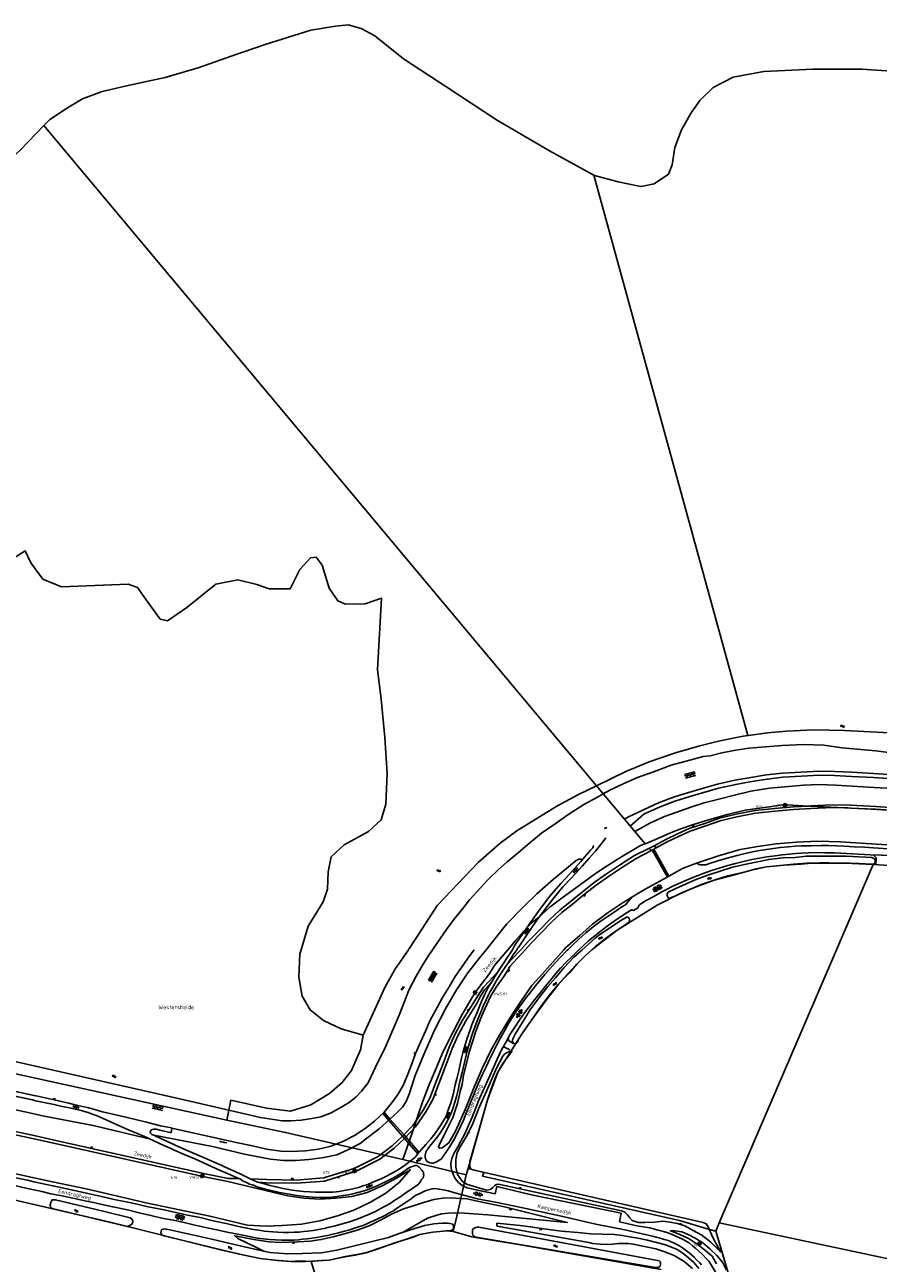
# Model space of a CAD drawing. Header units: metres. Extents: x 51973 to 58000, y 375000 to 380663.
# Tile 7 of 56: x 53993 to 54547, y 375796 to 376601. Entities that reach past the tile are written whole.
import ezdxf
from ezdxf.enums import TextEntityAlignment as Align

# ---------------------------------------------------------------- set-up
doc = ezdxf.new("R2010")
doc.units = ezdxf.units.M
doc.header["$LTSCALE"] = 0.1
doc.layers.get('0').update_dxf_attribs({"linetype": 'CONTINUOUS'})
doc.layers.add('B-WA-OG-TOPOGRAFIE-G', color=253, linetype='CONTINUOUS')
doc.styles.add('ISOCP', font='ISOCP.shx', dxfattribs={"height": 1.8})

# ---------------------------------------------------------------- blocks, each defined once
blk = doc.blocks.new('M01')
at = {"color": 0}
for radius in [1.05, 0.625]:
    blk.add_circle((0, 0), radius, dxfattribs=at)
blk = doc.blocks.new('S05')
at = {"color": 0}
for p, q in [((0.08, 0.3), (0.38, 0.59)), ((0.11, -0.19), (0.41, 0.09)), ((0.38, 0.59), (0.68, 0.71)), ((0.41, 0.09), (0.71, 0.21)), ((0.68, 0.71), (1.01, 0.62)), ((0.71, 0.21), (1.02, 0.12)), ((1.01, 0.62), (1.33, 0.37)), ((1.02, 0.12), (1.36, -0.12)), ((1.33, 0.37), (1.66, 0.13)), ((1.66, 0.13), (1.97, 0.04)), ((1.97, 0.04), (2.28, 0.16)), ((2.28, 0.16), (2.58, 0.44)), ((1.36, -0.12), (1.68, -0.37)), ((1.68, -0.37), (2, -0.46)), ((2, -0.46), (2.31, -0.33)), ((2.31, -0.33), (2.61, -0.05))]:
    blk.add_line(p, q, dxfattribs=at)
blk = doc.blocks.new('S014')
at = {"color": 0}
for p, q in [((0, -0.75), (4.2, 1.67)), ((0, 0.65), (1.78, 1.67)), ((5.07, -1.52), (0, 1.4)), ((2.64, -1.52), (0, 0)), ((1.08, -1.52), (6.15, 1.4)), ((6.15, -0.75), (1.95, 1.67)), ((3.51, -1.52), (6.15, 0)), ((6.15, 0.65), (4.37, 1.67))]:
    blk.add_line(p, q, dxfattribs=at)
blk = doc.blocks.new('S04')
at = {"color": 0}
for p, q in [((0, 0.5), (0.5, 0.5)), ((0, 0.25), (1, 0.25)), ((0, 0), (0.5, 0)), ((0, -0.25), (1, -0.25)), ((0, -0.5), (0.5, -0.5))]:
    blk.add_line(p, q, dxfattribs=at)
blk = doc.blocks.new('S012')
at = {"color": 0}
for p, q in [((1.18, 2.05), (0, 0)), ((1.18, -2.05), (0, 0)), ((1.4, 0), (0.21, -2.05)), ((1.4, 0), (0.22, 2.05))]:
    blk.add_line(p, q, dxfattribs=at)
blk = doc.blocks.new('S016')
at = {"color": 0, "linetype": 'Continuous'}
for points in [[(0.01, -0.38), (2.65, 1.15)], [(2.65, -1.15), (0.01, 0.38)], [(5.07, -1.15), (1.09, 1.15)], [(1.09, -1.15), (5.07, 1.15)], [(6.16, -0.38), (3.51, 1.15)], [(3.51, -1.15), (6.16, 0.37)]]:
    blk.add_lwpolyline(points, dxfattribs=at)
blk = doc.blocks.new('S024')
at = {"color": 0}
for p, q in [((0, 1.2), (6.7, 1.2)), ((0, 0), (6.7, 0)), ((0.2, 1.2), (0.2, 0)), ((1.25, 1.5), (1.25, 1.2)), ((1.25, 0), (1.25, -1.2)), ((2.3, 1.2), (2.3, 0)), ((3.35, 1.5), (3.35, 1.2)), ((3.35, 0), (3.35, -1.2)), ((4.4, 1.2), (4.4, 0)), ((5.45, 1.5), (5.45, 1.2)), ((5.45, 0), (5.45, -1.2)), ((6.5, 1.2), (6.5, 0)), ((0, -1.2), (6.7, -1.2)), ((0.2, -1.2), (0.2, -1.5)), ((2.3, -1.2), (2.3, -1.5)), ((4.4, -1.2), (4.4, -1.5)), ((6.5, -1.2), (6.5, -1.5))]:
    blk.add_line(p, q, dxfattribs=at)
blk = doc.blocks.new('S026')
at = {"color": 0}
for p, q in [((0, 0), (4.4, 0)), ((0.2, 0.5), (0.2, 0)), ((1.2, 0), (1.2, -0.5)), ((2.2, 0.5), (2.2, 0)), ((3.2, 0), (3.2, -0.5)), ((4.2, 0.5), (4.2, 0))]:
    blk.add_line(p, q, dxfattribs=at)

msp = doc.modelspace()

# ---------------------------------------------------------------- linework, layer by layer
at = {"layer": 'B-WA-OG-TOPOGRAFIE-G'}
for points in [[(54194.688, 376599.68), (54178.692, 376597.212), (54149.192, 376587.773), (54126.941, 376580.32), (54106.19, 376572.864), (54084.191, 376566.409), (54060.945, 376561.456), (54043.197, 376557.242), (54030.446, 376552.519), (54020.691, 376546.791), (54009.217, 376539.171), (54005.388, 376535.185)], [(54362.419, 376502.917), (54333.714, 376518.712), (54299.27, 376539.016), (54266.327, 376560.566), (54238.875, 376578.608), (54220.412, 376593.385), (54211.426, 376598.149), (54202.935, 376600.664), (54194.688, 376599.68)], [(54568.423, 376569.738), (54536.445, 376571.797), (54504.713, 376571.858), (54472.978, 376570.419), (54452.983, 376566.709), (54439.978, 376559.987), (54431.218, 376551.509), (54425.706, 376543.524), (54419.44, 376532.542), (54415.172, 376521.056), (54413.403, 376509.816), (54410.893, 376503.574), (54401.637, 376497.345), (54393.139, 376495.613), (54390.932, 376496.066)], [(53807.688, 376330.845), (53821.32, 376349.931), (53834.699, 376369.514), (53846.852, 376385.34), (53866.482, 376405.214), (53888.85, 376426.854), (53906.482, 376446.214), (53923.133, 376462.569), (53945.531, 376479.46), (53963.547, 376494.717), (53990.409, 376519.59), (54005.388, 376535.185)], [(54005.388, 376535.185), (54364.204, 376106.485)], [(54362.911, 376502.785), (54362.419, 376502.917)], [(54362.419, 376502.917), (54462.565, 376139.078)], [(54390.932, 376496.066), (54378.403, 376498.639), (54362.911, 376502.785)], [(54098.195, 376222.198), (54085.746, 376213.62), (54080.989, 376214.589), (54071.907, 376227.281), (54066.105, 376235.244), (54060.089, 376237.455), (54016.84, 376235.681), (54004.806, 376240.604), (53996.987, 376251.303), (53993.187, 376259.029), (53979.986, 376250.695), (53973.751, 376248.156), (53967.249, 376248.115), (53963.475, 376251.84), (53962.438, 376257.584), (53969.404, 376263.377)], [(54172.413, 376000), (54177.023, 376015.214), (54186.676, 376031.024), (54189.624, 376039.292), (54190.052, 376050.544), (54191.991, 376060.306), (54200.444, 376068.109), (54216.144, 376076.708), (54224.348, 376084.259), (54227.533, 376094.529), (54228.407, 376114.533), (54226.76, 376137.771), (54224.351, 376162.754), (54221.979, 376181.987), (54224.687, 376228.251), (54213.957, 376224.683), (54201.206, 376224.352), (54196.191, 376226.57), (54190.638, 376234.784), (54186.042, 376249.754), (54182.258, 376254.98), (54178.511, 376254.456), (54171.556, 376246.912), (54165.385, 376234.374), (54151.632, 376234.287), (54143.611, 376237.235), (54131.34, 376240.157), (54117.104, 376237.317), (54098.195, 376222.198)], [(54462.941, 376139.131), (54475.354, 376140.883), (54487.591, 376141.968), (54505.438, 376142.794), (54525.28, 376142.46), (54567.26, 376140.125)], [(54364.204, 376106.485), (54383.286, 376115.765), (54398.376, 376122.015), (54415.555, 376127.962), (54431.251, 376132.507), (54443.443, 376135.537), (54459.429, 376138.636), (54462.565, 376139.078)], [(54368.609, 376101.222), (54372.967, 376103.602), (54381.607, 376107.659), (54390.779, 376111.836), (54401.961, 376115.859), (54412.768, 376119.842), (54424.818, 376123.197), (54433.383, 376125.422), (54438.071, 376126.003), (54445.652, 376127.832), (54454.711, 376129.546), (54463.159, 376130.864), (54473.973, 376131.774), (54484.511, 376132.742), (54498.714, 376133.363), (54511.935, 376132.84), (54523.709, 376131.1), (54545.695, 376129.095), (54563.886, 376126.752)], [(54462.565, 376139.078), (54462.941, 376139.131)], [(54382.351, 376084.804), (54385.062, 376086.212), (54394.646, 376090.862), (54404.566, 376095.297), (54414.271, 376098.982), (54423.366, 376101.858), (54432.246, 376104.517), (54442.858, 376107.436), (54454.102, 376110.021), (54463.24, 376111.577), (54474.584, 376113.532), (54485.062, 376114.658), (54501.077, 376115.559), (54508.554, 376116.039), (54518.963, 376115.736), (54529.823, 376115.236), (54544.164, 376114.527), (54560.148, 376113.4), (54586.623, 376111.728), (54626.058, 376109.657), (54693.036, 376105.834), (54979.767, 376090.087), (55292.055, 376072.556), (55417.472, 376067.115)], [(54386.101, 376080.322), (54395.063, 376088.09), (54395.776, 376088.436), (54405.588, 376092.823), (54415.15, 376096.453), (54424.153, 376099.3), (54432.985, 376101.945), (54443.513, 376104.841), (54454.627, 376107.396), (54463.692, 376108.939), (54474.955, 376110.88), (54485.28, 376111.99), (54501.227, 376112.887), (54508.601, 376113.36), (54518.863, 376113.062), (54529.695, 376112.563), (54544.004, 376111.856), (54559.97, 376110.73), (54586.468, 376109.056), (54625.912, 376106.985), (54692.886, 376103.162), (54979.62, 376087.415), (54979.47, 376081.726), (54980.882, 376081.694)], [(54242.121, 376000), (54242.383, 376000.38), (54251.548, 376014.187), (54260.708, 376028.744), (54274.37, 376043.08), (54287.482, 376056.745), (54301.676, 376069.119), (54312.594, 376077.125), (54327.152, 376086.406), (54338.435, 376093.139), (54352.447, 376100.782), (54364.204, 376106.485)], [(54257.831, 376000), (54261.041, 376004.778), (54266.874, 376013.223), (54271.647, 376019.656), (54277.385, 376026.721), (54281.766, 376032.385), (54286.621, 376037.537), (54293.5, 376045.235), (54300.617, 376052.146), (54306.182, 376057.122), (54313.655, 376063.108), (54321.049, 376069.526), (54328.503, 376075.709), (54337.375, 376081.815), (54345.657, 376087.566), (54355.906, 376094.385), (54364.781, 376099.132), (54368.609, 376101.222)], [(54364.204, 376106.485), (54395.783, 376068.755)], [(54368.608, 376101.222), (54368.609, 376101.222)], [(54389.07, 376076.776), (54389.455, 376076.982), (54398.762, 376082.262), (54408.426, 376086.577), (54418.781, 376090.284), (54425.396, 376092.603), (54434.058, 376095.438), (54444.592, 376098.042), (54454.634, 376100.684), (54464.401, 376102.911), (54476.454, 376104.868), (54486.48, 376105.776), (54498.555, 376106.826), (54508.68, 376107.32), (54519.339, 376106.811), (54544.599, 376105.289), (54596.101, 376102.509), (54704.3, 376096.848), (54800.568, 376091.049), (54936.652, 376083.544), (54979.47, 376081.726)], [(54402.08, 376067.709), (54409.758, 376071.863), (54416.725, 376075.228), (54424.493, 376078.694), (54434.559, 376082.063), (54444.019, 376085.344), (54454.977, 376088.095), (54467.23, 376090.342), (54479.969, 376091.734), (54492.103, 376092.805), (54502.196, 376093.309)], [(54402.641, 376071.499), (54411.782, 376075.689), (54418.397, 376078.241), (54425.96, 376080.957), (54434.721, 376083.791), (54449.318, 376087.813), (54460.831, 376090.639), (54478.053, 376093.051), (54482.644, 376093.821), (54488.243, 376094.105), (54498.157, 376093.505), (54538.565, 376091.545), (54615.395, 376087.137), (54694.915, 376083.1), (54726.997, 376081.462), (54851.845, 376075.107), (54942.359, 376070.523), (54967.538, 376069.157), (55167.215, 376058.858), (55404.393, 376044.989)], [(54402.908, 376066.178), (54410.551, 376070.313), (54417.458, 376073.649), (54425.125, 376077.07), (54435.12, 376080.415), (54444.517, 376083.674), (54455.346, 376086.393), (54467.482, 376088.618), (54480.14, 376090.002), (54492.223, 376091.068), (54503.297, 376091.621), (54517.871, 376092.303)], [(54502.187, 376093.309), (54502.196, 376093.309)], [(54502.196, 376093.309), (54503.213, 376093.36), (54517.79, 376094.042), (54529.119, 376093.782), (54545.556, 376093.028), (54575.662, 376090.839), (54618.509, 376088.722), (54716.877, 376083.722), (54817.309, 376078.546), (54917.074, 376073.634), (55016.701, 376068.229), (55076.193, 376064.502), (55116.763, 376062.19), (55216.271, 376056.81), (55303.787, 376051.234), (55312.348, 376050.699), (55332.778, 376049.687), (55367.376, 376047.934), (55383.082, 376047.141)], [(54517.75, 376092.306), (54527.498, 376092.082)], [(54527.451, 376092.083), (54527.498, 376092.082)], [(54527.498, 376092.082), (54529.059, 376092.046), (54545.453, 376091.294), (54554.846, 376090.611)], [(54306.627, 376000), (54307.85, 376001.429), (54311.931, 376006.143), (54316.746, 376011.919), (54322.757, 376018.013), (54326.367, 376020.819), (54334.216, 376027.791), (54340.988, 376033.146), (54356.231, 376044.083), (54363.554, 376049.446), (54370.487, 376054.104), (54377.623, 376058.564), (54382.678, 376061.742), (54388.381, 376065.03), (54392.895, 376067.599), (54395.783, 376068.755)], [(54370.37, 376072.71), (54369.16, 376071.19), (54366.92, 376068.08), (54363.66, 376064.12), (54359.51, 376059.4), (54354.86, 376054.17), (54347.96, 376046.69), (54342.42, 376040.76), (54335.83, 376032.93), (54330.66, 376026.2), (54325.13, 376018.57), (54319.05, 376009.78), (54313.42, 376001.27), (54312.79, 376000.56), (54312.404, 376000)], [(54395.783, 376068.755), (54402.641, 376071.499)], [(54429.222, 376056.139), (54443.529, 376061.002), (54457.41, 376065.011), (54468.95, 376067.065), (54480.787, 376068.824), (54494.142, 376069.877), (54507.971, 376070.419), (54522.373, 376070.154), (54576.578, 376066.645)], [(54309.636, 376000), (54311.3, 376002.96), (54314.76, 376008.06), (54320.45, 376016.42), (54326.66, 376025), (54333.92, 376034.84), (54341.02, 376043.03), (54346.93, 376049.37), (54354.11, 376057.21), (54360.32, 376064.61), (54361.81, 376066.25), (54362.11, 376066.79), (54362.24, 376067.14), (54362.15, 376067.72)], [(54315.08, 376000), (54320.024, 376005.496), (54326.57, 376012.169), (54333.608, 376019.375), (54340.41, 376025.772), (54347.157, 376031.067), (54355.161, 376037.703), (54362.733, 376043.571), (54370.778, 376049.36), (54379.867, 376055.369), (54388.996, 376061.102), (54398.6, 376066.067)], [(54317.948, 376000), (54321.578, 376004.036), (54328.094, 376010.678), (54335.102, 376017.853), (54341.801, 376024.153), (54348.496, 376029.407), (54356.495, 376036.039), (54364.009, 376041.862), (54371.989, 376047.605), (54381.022, 376053.577), (54390.054, 376059.249), (54399.579, 376064.173)], [(54411.178, 376047.706), (54401.517, 376065.384), (54402.757, 376066.096), (54402.083, 376067.71), (54398.6, 376066.067), (54399.589, 376064.178), (54400.454, 376064.889), (54410.254, 376047.188)], [(54428.393, 376045.425), (54436.542, 376048.457), (54445.087, 376051.214), (54452.575, 376053.535), (54461.41, 376055.583), (54468.794, 376057.056), (54476.08, 376058.609), (54485.003, 376059.672), (54493.158, 376060.005), (54500.446, 376060.69), (54508.681, 376060.786), (54516.029, 376060.782), (54526.235, 376060.706), (54542.943, 376059.796), (54543.948, 376059.562), (54544.678, 376059.012)], [(54554.09, 376061.195), (54549.26, 376061.44), (54542.06, 376061.71), (54534.26, 376062.11), (54526.61, 376062.47), (54518.66, 376062.85), (54512.4, 376063.04), (54507.39, 376063.09), (54501.92, 376062.91), (54497.33, 376062.72), (54493.75, 376062.57), (54489.29, 376062.12), (54484.83, 376061.67), (54480.31, 376061.09), (54474.76, 376060.24), (54470.14, 376059.52), (54465.13, 376058.56), (54459.59, 376057.2), (54454.57, 376055.99), (54449.52, 376054.69), (54443.81, 376053.04), (54438.17, 376051.23), (54434.03, 376049.76), (54430.143, 376048.247)], [(54435.164, 376055.083), (54436.95, 376055.73), (54443.55, 376057.93), (54449.11, 376059.49), (54455.49, 376061.17), (54460.85, 376062.5), (54465.53, 376063.53), (54469.96, 376064.38), (54474.56, 376065.16), (54479.07, 376065.75), (54483.67, 376066.33), (54488.66, 376066.89), (54493.12, 376067.27), (54497.2, 376067.44), (54503.57, 376067.58), (54510.41, 376067.66), (54514.75, 376067.59), (54520.07, 376067.46), (54525.11, 376067.17), (54531.44, 376066.84), (54538.412, 376066.52)], [(54538.412, 376066.52), (54541.04, 376066.4), (54550.27, 376065.83), (54557.98, 376065.47), (54566.05, 376064.96), (54576.71, 376064.44), (54588.68, 376063.75), (54593.54, 376063.47), (54617.2, 376062.2), (54647.13, 376060.57), (54680.95, 376058.66), (54701.715, 376057.539)], [(54545.73, 376059.639), (54543.863, 376061.642)], [(54292.552, 376000), (54296.718, 376005.15), (54306.012, 376016.932), (54316.922, 376027.909), (54325.514, 376036.28), (54336.388, 376045.819), (54351, 376057.888), (54352.732, 376058.896), (54354.347, 376058.88), (54355.189, 376058.496)], [(54361.184, 376000), (54377.575, 376012.77), (54389.758, 376020.228), (54403.663, 376029.04), (54419.44, 376036.874), (54428.924, 376040.957), (54440.631, 376045.106), (54453.761, 376048.66), (54467.967, 376052.44), (54474.557, 376053.789), (54486.168, 376054.929), (54496.977, 376055.668), (54504.074, 376056.304), (54510.574, 376056.324), (54525.734, 376056.153), (54543.78, 376055.27)], [(54382.95, 376029.181), (54387.215, 376034.066), (54395.86, 376039.307), (54407.666, 376045.735), (54420.103, 376052.716), (54429.222, 376056.139), (54431.228, 376055.242), (54432.982, 376055.167), (54435.164, 376055.083)], [(54544.98, 376056.431), (54544.409, 376055.859), (54543.484, 376055.581), (54542.696, 376055.56), (54534.756, 376055.956), (54528.727, 376056.18), (54522.008, 376056.284), (54515.034, 376056.545), (54508.966, 376056.492), (54500.83, 376056.179), (54492.143, 376055.55), (54483.437, 376054.645), (54474.557, 376053.789), (54465.751, 376051.987), (54458.19, 376050.02), (54449.483, 376047.902), (54440.631, 376045.106), (54432.871, 376042.499), (54424.505, 376039.231), (54417.361, 376035.906), (54416.153, 376035.263)], [(54520.042, 376000), (54543.78, 376055.27)], [(54543.78, 376055.27), (54651.14, 376048.88)], [(54544.678, 376059.012), (54545.074, 376058.126), (54545.096, 376057.338), (54544.98, 376056.431)], [(54545.497, 376055.025), (54545.73, 376059.639)], [(54430.143, 376048.247), (54429.56, 376048.02), (54425.61, 376046.47), (54421.06, 376044.56), (54417.17, 376042.71), (54413.31, 376041.01), (54410.12, 376039.32), (54406.14, 376037.37), (54401.36, 376034.63), (54396.15, 376031.76), (54392.41, 376029.45), (54391.89, 376028.98), (54391.45, 376028.19), (54391.13, 376027.2), (54388.33, 376025.57), (54387.49, 376025.93), (54387.01, 376025.94), (54385.8, 376025.28), (54381.08, 376022.25), (54375.6, 376018.52), (54372.06, 376016.03), (54367.4, 376012.45), (54363.1, 376009.09), (54359.08, 376005.71), (54355.47, 376002.58), (54352.794, 376000)], [(54421.957, 376042.673), (54428.393, 376045.425)], [(54421.957, 376042.673), (54415.631, 376039.863), (54410.771, 376037.344), (54410.116, 376036.469), (54410.039, 376035.502), (54410.61, 376033.963), (54411.414, 376033.487), (54412.184, 376033.659), (54416.153, 376035.263)], [(54343.116, 376000), (54344.403, 376001.411), (54353.468, 376009.33), (54361.687, 376016.657), (54371.837, 376024.086), (54381.575, 376030.648), (54387.215, 376034.066)], [(54345.521, 376000), (54349.11, 376003.46), (54352.61, 376006.73), (54357.37, 376010.9), (54362.13, 376014.83), (54367.31, 376018.76), (54375.67, 376024.4), (54380.67, 376027.79), (54382.95, 376029.181)], [(54383.924, 376016.963), (54385.007, 376017.773), (54385.812, 376018.669), (54385.74, 376019.509), (54385.371, 376020.481), (54384.649, 376021.181), (54383.705, 376021.186), (54379.322, 376018.541), (54365.591, 376009.254)], [(54383.924, 376016.963), (54383.831, 376016.901), (54377.575, 376012.77), (54370.159, 376007.238), (54363.57, 376002.121), (54361.184, 376000)], [(54354.911, 376000), (54356.853, 376001.733), (54363.342, 376007.46), (54365.591, 376009.254)], [(54000, 375924.426), (54094.548, 375903.021), (54146.033, 375891.015), (54160.117, 375888.889), (54165.797, 375888.867), (54172.445, 375889.377), (54179.296, 375890.325), (54185.176, 375891.598), (54191.86, 375894.012), (54197.32, 375897.128), (54203.715, 375900.842), (54208.235, 375904.588), (54211.728, 375908.201), (54215.873, 375913.536), (54220.828, 375923.786), (54227.413, 375937.481), (54236.025, 375957.606), (54239.55, 375966.493), (54242.47, 375973.729), (54247.1, 375982.94), (54251.026, 375989.528), (54254.972, 375995.742), (54257.831, 376000)], [(54076.732, 375879.552), (54114.835, 375872.213), (54135.662, 375867.352), (54143.467, 375865.654), (54152.632, 375863.96), (54160.908, 375863.091), (54168.926, 375863.088), (54177.475, 375863.796), (54187.224, 375864.999), (54195.593, 375866.83), (54202.817, 375870.056), (54210.728, 375874.132), (54216.058, 375878.221), (54223.04, 375883.634), (54235.094, 375894.594), (54238.259, 375897.832), (54240.674, 375901.482), (54242.578, 375906.224), (54246.489, 375918.437), (54252.134, 375932.063), (54259.113, 375947.819), (54266.236, 375961.546), (54273.341, 375973.874), (54280.685, 375985.001), (54288.466, 375994.947), (54292.552, 376000)], [(54212.729, 375944.446), (54198.449, 375948.605), (54186.912, 375954.031), (54178.366, 375960.976), (54173.058, 375969.942), (54170.98, 375982.178), (54171.634, 375997.431), (54172.413, 376000)], [(54212.729, 375944.446), (54219.14, 375958.735), (54226.786, 375975.533), (54233.215, 375987.073), (54242.121, 376000)], [(54238.591, 375863.837), (54244.293, 375880.455), (54249.081, 375894.685), (54251.427, 375901.624), (54255.424, 375911.89), (54259.672, 375922.109), (54264.598, 375933.84), (54271.108, 375946.645), (54274.413, 375953.048), (54277.184, 375958.393), (54279.769, 375962.784), (54283.62, 375969.446), (54286.607, 375973.743), (54289.989, 375978.347), (54294.307, 375983.965), (54298.072, 375989.675), (54302.688, 375995.398), (54306.627, 376000)], [(54268.269, 375874.627), (54265.776, 375872.595), (54264.005, 375871.409), (54262.45, 375871.071), (54261.621, 375871.758), (54262.346, 375873.553), (54267.073, 375883.374), (54270.937, 375891.164), (54273.952, 375900.134), (54275.787, 375907.881), (54276.92, 375912.533), (54277.912, 375918.544), (54279.747, 375926.231), (54281.524, 375933.583), (54283.991, 375940.819), (54285.948, 375947.147), (54289.161, 375955.507), (54291.689, 375961.6), (54295.474, 375969.666), (54299.067, 375975.623), (54304.076, 375982.628), (54306.619, 375986.656), (54308.017, 375989.071), (54310.033, 375991.499), (54315.893, 375997.715), (54317.948, 376000)], [(54268.269, 375874.627), (54272.611, 375882.184), (54279.259, 375896.757), (54284.804, 375910.757), (54289.959, 375922.943), (54295.903, 375935.072), (54301.241, 375944.579), (54308.603, 375956.632), (54315.614, 375967.128), (54322.311, 375976.816), (54329.25, 375984.396), (54335.833, 375992.015), (54343.116, 376000)], [(54277.004, 375989.061), (54281.955, 375996.268), (54284.833, 376000)], [(54280.24, 375942.67), (54281.9, 375947.35), (54283.22, 375951.2), (54284.74, 375954.96), (54286.64, 375959.25), (54288.41, 375963.79), (54290.15, 375967.83), (54291.49, 375970.72), (54292.96, 375973.67), (54293.94, 375975.46), (54294.97, 375977.28), (54296.39, 375979.63), (54298.24, 375982.52), (54299.17, 375983.96), (54301.56, 375987.59), (54304.12, 375991.56), (54306.1, 375994.48), (54308.9, 375998.69), (54309.636, 376000)], [(54280.885, 375858.01), (54293.471, 375902.442), (54300.464, 375920.897), (54316.015, 375945.596), (54322.119, 375954.22), (54331.23, 375967.065), (54339.135, 375976.939), (54342.48, 375980.893), (54346.666, 375985.108), (54351.361, 375990.59), (54357.062, 375996.335), (54361.184, 376000)], [(54312.404, 376000), (54310.16, 375996.74), (54307.22, 375992.14), (54304.51, 375988.08), (54301.98, 375984.08), (54299.84, 375980.67), (54298.16, 375978.04), (54296.66, 375975.31), (54295.11, 375972.81)], [(54348.38, 375995.72), (54344.38, 375991.72), (54340.87, 375987.99), (54337.86, 375984.56), (54334.31, 375980.14), (54330.98, 375976.15), (54327.17, 375971.43), (54323.85, 375967.24), (54320.6, 375962.99), (54317.5, 375959), (54314.37, 375954.65), (54311.15, 375949.71), (54308.22, 375945.13), (54305.58, 375940.29)], [(54306.039, 375990.37), (54314.324, 375999.159), (54315.08, 376000)], [(54354.911, 376000), (54349.617, 375995.275), (54342.934, 375988.149), (54337.589, 375981.774), (54332.577, 375976.129), (54327.056, 375969.064), (54320.908, 375960.796), (54315.921, 375952.629), (54311.347, 375945.153), (54309.856, 375942.115), (54309.622, 375941.031), (54309.703, 375940.106), (54310.611, 375939.26), (54311.675, 375939.105), (54312.305, 375939.323), (54312.835, 375939.915), (54313.384, 375941.492), (54316.015, 375945.596), (54319.373, 375950.647), (54323.517, 375956.428), (54328.682, 375964.083), (54333.555, 375970.378), (54339.253, 375977.364), (54345.464, 375984.155), (54351.361, 375990.59), (54357.062, 375996.335), (54361.184, 376000)], [(54316.535, 375966.085), (54317.96, 375968.04), (54320.63, 375971.57), (54324.59, 375976.62), (54327.7, 375980.23), (54330.72, 375983.96), (54333.94, 375987.67), (54337.4, 375991.41), (54340.9, 375995.29), (54344.93, 375999.43), (54345.521, 376000)], [(54352.794, 376000), (54352.13, 375999.36), (54348.38, 375995.72)], [(54443.84, 375822.58), (54520.042, 376000)], [(54088.49, 375884.18), (54130.185, 375874.77), (54140.795, 375872.648), (54150.011, 375870.523), (54159.267, 375869.183), (54165.909, 375869.034), (54175.311, 375869.356), (54183.655, 375870.433), (54191.112, 375872.236), (54199.447, 375875.423), (54207.433, 375879.581), (54214.233, 375884.175), (54220.11, 375888.654), (54226.431, 375894.613), (54231.231, 375900.455), (54235.19, 375905.963), (54238.619, 375911.925), (54241.203, 375918.079), (54244.268, 375925.818), (54246.663, 375932.543), (54250.081, 375940.469), (54253.222, 375947.14), (54256.289, 375954.347), (54260.722, 375962.537), (54264.199, 375968.921), (54268.51, 375975.919), (54272.476, 375982.56), (54277.004, 375989.061)], [(54139.286, 375851.266), (54150.256, 375850.775), (54169.328, 375850.441), (54187.134, 375851.819), (54204.696, 375857.294), (54207.747, 375858.325), (54222.507, 375865.764), (54231.456, 375872.738), (54238.24, 375878.978), (54245.179, 375886.184), (54251.679, 375895.831), (54256.075, 375903.701), (54259.465, 375912.614), (54264.755, 375926.16), (54268.673, 375936.649), (54272.555, 375945.385), (54277.323, 375954.379), (54284.98, 375966.688), (54290.871, 375975.626), (54300.384, 375985.91)], [(54144.955, 375848.974), (54150.193, 375848.739), (54169.389, 375848.403), (54187.52, 375849.806), (54205.325, 375855.357), (54208.535, 375856.442), (54223.601, 375864.035), (54232.773, 375871.183), (54239.664, 375877.521), (54246.769, 375884.899), (54253.415, 375894.764), (54257.925, 375902.838), (54261.365, 375911.882), (54266.657, 375925.433), (54270.559, 375935.879), (54274.387, 375944.494), (54279.089, 375953.363), (54286.709, 375965.612), (54288.874, 375969.75), (54291.761, 375974.189), (54295.652, 375978.492)], [(54295.11, 375972.81), (54294.08, 375970.77), (54292.68, 375967.41), (54290.69, 375963.26), (54289.22, 375959.52), (54287.26, 375954.99), (54285.51, 375950.44), (54283.93, 375946.34), (54282.85, 375943.07), (54281.89, 375940.02), (54281.04, 375937.28), (54280.22, 375934.45), (54279.57, 375931.58), (54278.7, 375927.55), (54277.01, 375920.35), (54275.57, 375914.49), (54274.38, 375908.93), (54273.3, 375904.7), (54272.27, 375901.1), (54271.16, 375897.51), (54270.09, 375894.43), (54269, 375892.1), (54267.93, 375889.87), (54266.58, 375887.31), (54264.94, 375884.42), (54263.03, 375881.41), (54260.92, 375878.57), (54258.15, 375875.02), (54255.85, 375872.21), (54254.41, 375870.31), (54253.81, 375869.42), (54253.44, 375868.59), (54253.12, 375867.44), (54252.95, 375866.37), (54252.92, 375865.3), (54253.16, 375864.25), (54253.57, 375863.41), (54254.28, 375862.44), (54255.06, 375861.99), (54255.93, 375861.57), (54257.11, 375861.43), (54257.66, 375861.46)], [(54257.66, 375861.46), (54258.21, 375861.49), (54259.26, 375861.75), (54260.47, 375862.36), (54262.13, 375863.38), (54263.32, 375864.07), (54266.4, 375868.32), (54268.9, 375872.15), (54271.56, 375876.61), (54274.11, 375881.44), (54275.89, 375885.21), (54277.84, 375889.38), (54279.51, 375893.79), (54282.18, 375900.05), (54285, 375907.05), (54287.48, 375912.9), (54290.49, 375919.59), (54292.49, 375924.04), (54294.76, 375928.79), (54297.04, 375933.53), (54299.53, 375938.35), (54301.93, 375942.78), (54304.39, 375947.28), (54307.13, 375952.07), (54309.7, 375956.18), (54312.59, 375960.58), (54315.11, 375964.13), (54316.535, 375966.085)], [(54124.283, 375889.366), (54126.906, 375902.294), (54150.013, 375897.051), (54165.53, 375895.15), (54178.757, 375899.233), (54190.964, 375906.56), (54199.169, 375913.862), (54205.121, 375921.649), (54211.039, 375934.936), (54212.729, 375944.446)], [(54263.645, 375887.02), (54264.43, 375888.24), (54265.65, 375890.48), (54266.97, 375893.12), (54267.79, 375895.34), (54268.77, 375898.13), (54269.69, 375900.54), (54270.33, 375902.75), (54270.9, 375905.16), (54271.62, 375907.92), (54272.55, 375912.25), (54273.67, 375917.08), (54274.79, 375921.43), (54275.7, 375925.56), (54276.5, 375929.65), (54277.56, 375933.86), (54278.91, 375938.36), (54280.24, 375942.67)], [(54305.58, 375940.29), (54302.73, 375935.35), (54299.66, 375929.03), (54297.26, 375923.62), (54294.92, 375918.21), (54291.4, 375910.14), (54287.69, 375901.87), (54283.42, 375891.34), (54278.43, 375880.12), (54276.15, 375875.63), (54274.1, 375872), (54272.6, 375869.36), (54271.53, 375867.58), (54270.84, 375866.04), (54270.36, 375864.72), (54270.04, 375863.41), (54269.74, 375861.65), (54269.71, 375860.2), (54269.89, 375858.61), (54270.19, 375857.1), (54270.81, 375855.26), (54271.41, 375853.72), (54272.35, 375851.96), (54273.4, 375850.32), (54274.72, 375848.85), (54276.06, 375847.64), (54278.24, 375846.34), (54280.19, 375845.47), (54286.95, 375843.97), (54298.467, 375841.411)], [(54307.229, 375940.747), (54306.809, 375942.542)], [(54307.229, 375940.747), (54310.706, 375938.803)], [(53557.358, 375881.261), (53734.221, 375908.143), (53900.924, 375931.744), (53918.334, 375933.794), (53932.504, 375931.276), (54000, 375916.526)], [(54433.499, 375822.913), (54283.875, 375857.129), (54282.908, 375857.56), (54282.178, 375858.406), (54281.9, 375859.469), (54281.897, 375860.71), (54281.954, 375861.813), (54282.051, 375862.562), (54288.329, 375884.03), (54293.471, 375902.442), (54295.878, 375909.677), (54298.17, 375915.888), (54300.464, 375920.897), (54303.369, 375926.065), (54309.282, 375933.938), (54307.706, 375933.955), (54305.738, 375933.103), (54304.42, 375932.115), (54303.517, 375930.833), (54299.297, 375923.18), (54293.024, 375908.686), (54287.867, 375897.111), (54283.929, 375887.173), (54280.162, 375879.678), (54275.687, 375872.044), (54273.665, 375868.277), (54272.907, 375863.705), (54272.977, 375858.76), (54274.07, 375853.995), (54276.956, 375849.726), (54279.797, 375847.762), (54292.847, 375843.909), (54295.171, 375844.209), (54296.765, 375845.355), (54298.121, 375847.013)], [(54303.364, 375936.449), (54304.515, 375936.811)], [(54304.515, 375936.811), (54308.033, 375935.004)], [(53977.902, 375929.429), (54000, 375924.426)], [(54000, 375916.526), (54124.283, 375889.366)], [(53983.015, 375908.82), (53989.09, 375907.48), (54000, 375905.159)], [(53945.249, 375905.125), (54000, 375893.141)], [(54000, 375901.991), (53997.93, 375902.43), (53988.7, 375904.46), (53984.64, 375905.33)], [(54000, 375905.159), (54000.42, 375905.07), (54012.1, 375902.58), (54020.6, 375900.55), (54021.66, 375900.32), (54026.42, 375899.17), (54034.61, 375897.24), (54043.45, 375894.84), (54054.88, 375892.05), (54064.93, 375889.66), (54072.1, 375888.02), (54081.15, 375885.75), (54088.24, 375884.26), (54088.49, 375884.18), (54087.96, 375881.11)], [(54089.215, 375870.29), (54087.33, 375871.08), (54082.82, 375873.07), (54077.7, 375875.43), (54072.33, 375877.97), (54066.74, 375880.39), (54060.9, 375882.83), (54053.04, 375886.37), (54045.96, 375889.49), (54040.07, 375892.1), (54036.45, 375893.49), (54034.2, 375894.22), (54031.85, 375894.95), (54029.58, 375895.62), (54026.82, 375896.23), (54022.14, 375897.26), (54017.29, 375898.25), (54012.17, 375899.42), (54006.47, 375900.62), (54000, 375901.991)], [(53630.167, 375860.675), (53719.227, 375874.065), (53814.177, 375887.172), (53861.17, 375893.814), (53871.747, 375894.821), (53883.17, 375896.461), (53892.625, 375897.348), (53901.864, 375897.683), (53913.47, 375896.664), (53932.823, 375893.474), (54000, 375879.079)], [(53630.47, 375858.661), (53719.518, 375872.049), (53814.459, 375885.155), (53861.409, 375891.791), (53871.988, 375892.798), (53883.41, 375894.438), (53892.757, 375895.315), (53901.812, 375895.643), (53913.215, 375894.642), (53932.444, 375891.473), (54000, 375876.996)], [(54000, 375893.141), (54004.439, 375892.17), (54037.333, 375885.975), (54074.584, 375876.904)], [(54225.505, 375893.74), (54248.216, 375867.535)], [(54226.37, 375894.555), (54230.068, 375890.024), (54239.189, 375879.964), (54240.523, 375878.413), (54248.892, 375868.502)], [(54087.96, 375881.11), (54087.49, 375881.26), (54080.61, 375882.93), (54078.42, 375883.43), (54076.95, 375883.59), (54075.89, 375883.34), (54075.17, 375883.02), (54074.63, 375882.27), (54074.4, 375881.54), (54074.65, 375880.83), (54075.55, 375880.09), (54077.33, 375879.28), (54081.83, 375877.23), (54086.88, 375874.79), (54093.03, 375872.11), (54098.53, 375869.65), (54104.49, 375867.09), (54110.21, 375864.64), (54115.92, 375862.04), (54120.99, 375859.85), (54125.08, 375857.96), (54130.01, 375855.8), (54133.27, 375854.18), (54135.88, 375852.87), (54137.98, 375851.94), (54139.88, 375850.96), (54141.83, 375850.06), (54144.11, 375849.17), (54147.05, 375848.34), (54149.23, 375847.75), (54151.42, 375847.07), (54153.27, 375846.66), (54156.16, 375846.02), (54159.81, 375845.22), (54163.09, 375844.59), (54166.85, 375843.85), (54170.2, 375843.42), (54173.94, 375843.09), (54178.09, 375842.71), (54181.88, 375842.56), (54184.99, 375842.51), (54186.415, 375842.495)], [(54124.283, 375889.366), (54162.313, 375881.337), (54238.591, 375863.837)], [(54186.415, 375842.495), (54187.84, 375842.48), (54190.24, 375842.49), (54193.05, 375842.6), (54195.19, 375842.8), (54197.04, 375843.06), (54199.26, 375843.44), (54201.53, 375843.86), (54204.06, 375844.33), (54206.9, 375844.96), (54209.81, 375845.7), (54212.52, 375846.59), (54215.66, 375847.64), (54218.56, 375848.77), (54221.58, 375850.1), (54224.36, 375851.31), (54227.79, 375852.91), (54230.63, 375854.45), (54233.41, 375855.99), (54236.29, 375857.79), (54238.68, 375859.22), (54241.34, 375861.15), (54243.31, 375862.66), (54244.95, 375863.92), (54246.23, 375865.01), (54246.98, 375865.83), (54247.96, 375867.17), (54248.94, 375868.57), (54249.13, 375868.57), (54250.64, 375870.18), (54253.36, 375873.43), (54256.61, 375877.19), (54259.17, 375880.36), (54261.23, 375883.28), (54262.86, 375885.8), (54263.645, 375887.02)], [(54000, 375879.079), (54011.289, 375876.66), (54110.176, 375854.511), (54124.998, 375851.548), (54131.916, 375851.463)], [(54000, 375876.996), (54010.853, 375874.671), (54109.754, 375852.519), (54124.784, 375849.514)], [(53667.27, 375839.319), (53719.463, 375846.642), (53769.233, 375853.447), (53814.787, 375859.848), (53852.72, 375865.328), (53868.85, 375867.785), (53880.47, 375869.15), (53890.122, 375870.234), (53897.764, 375870.822), (53903.793, 375870.894), (53914.335, 375870.01), (53925.332, 375868.143), (53940.863, 375864.866), (53960.889, 375860.535), (53985.231, 375855.012), (54000, 375851.695)], [(54184.77, 375839.15), (54179.9, 375839.36), (54174.92, 375839.76), (54169.68, 375840.43), (54163.52, 375841.39), (54158.4, 375842.41), (54152.94, 375843.61), (54149.37, 375844.53), (54146.16, 375845.41), (54143.9, 375846.12), (54140.88, 375847.24), (54139.01, 375847.87), (54137.81, 375848.48), (54136.48, 375849.14), (54134.92, 375849.74), (54133, 375851.01), (54128.91, 375852.72), (54124.71, 375854.67), (54119.44, 375856.96), (54114.36, 375859.23), (54109.11, 375861.64), (54103.34, 375864.16), (54096.61, 375867.11), (54091.1, 375869.5), (54089.215, 375870.29)], [(54000, 375843.787), (53996.8, 375844.49), (53990.04, 375846.11), (53982.31, 375847.93), (53974.49, 375849.53), (53967.18, 375851.07), (53960.72, 375852.54), (53953.49, 375854.08), (53947.77, 375855.31), (53943.19, 375856.15), (53939.31, 375856.92), (53935.83, 375857.52), (53932.89, 375858.05), (53929.42, 375858.59), (53926.06, 375859.11), (53922.81, 375859.57), (53918.94, 375860.03), (53914.98, 375860.43), (53911.62, 375860.69), (53907.98, 375860.95), (53903.77, 375861.26), (53899.5, 375861.41), (53895.27, 375861.49), (53890.95, 375861.49)], [(54251.34, 375856.19), (54250.85, 375856.97), (54249.13, 375858.84), (54248.49, 375859.34), (54247.84, 375859.81), (54247.27, 375859.89), (54246.56, 375859.85), (54245.47, 375859.54), (54243.96, 375859.04), (54241.79, 375857.99), (54238.22, 375855.44), (54234.92, 375853.48), (54231.93, 375851.65), (54227.68, 375849.48), (54224.38, 375847.97), (54221.84, 375846.75), (54219.19, 375845.56), (54216.65, 375844.56), (54213.44, 375843.52), (54209.16, 375842.26), (54206.03, 375841.53), (54203.22, 375840.93), (54199.75, 375840.32), (54195.91, 375839.75), (54192.38, 375839.34), (54188.7, 375839.21), (54184.77, 375839.15)], [(54238.591, 375863.837), (54279.684, 375853.744)], [(53986.06, 375852.1), (53994.75, 375850.3), (53998.845, 375849.39)], [(54000, 375851.695), (54010.954, 375849.236), (54032.792, 375844.81), (54072.765, 375835.518), (54113.19, 375826.936), (54137.533, 375821.255), (54149.813, 375820.517), (54160.221, 375821), (54172.704, 375821.758), (54184.514, 375823.938), (54196.072, 375827.259), (54206.734, 375830.963), (54217.513, 375836), (54227.342, 375841.98), (54236.029, 375848.772), (54243.324, 375857.149), (54234.417, 375851.651), (54225.067, 375846.767), (54215.396, 375842.462), (54205.32, 375839.751), (54195.081, 375838.616), (54184.643, 375838.038), (54174.301, 375838.682), (54163.92, 375840.146), (54124.784, 375849.514)], [(54172.47, 375816.82), (54174.03, 375816.97), (54176.61, 375817.3), (54180.23, 375817.73), (54183.83, 375818.39), (54187.35, 375819.09), (54190.56, 375819.75), (54193.82, 375820.53), (54197.62, 375821.57), (54200.91, 375822.53), (54204.46, 375823.61), (54207.49, 375824.68), (54210.57, 375825.73), (54212.93, 375826.72), (54215.39, 375827.66), (54217.81, 375828.72), (54220.65, 375830.04), (54223.84, 375831.68), (54226.96, 375833.53), (54230.17, 375835.3), (54233.3, 375837.31), (54237.19, 375839.87), (54240.72, 375842.31), (54244.7, 375845), (54247.71, 375847.18), (54248.81, 375847.9), (54250.01, 375849.58), (54250.53, 375850.7), (54251.21, 375851.38), (54251.62, 375851.98), (54251.84, 375852.72), (54252.02, 375853.66), (54251.85, 375854.2), (54251.96, 375854.84), (54251.83, 375855.41), (54251.34, 375856.19)], [(54271.067, 375817.129), (54272.47, 375822.327), (54279.684, 375853.744)], [(54279.684, 375853.744), (54280.885, 375858.01)], [(54280.885, 375858.01), (54291.142, 375855.364), (54290.241, 375852.943), (54418.104, 375824.095)], [(53941.024, 375848.768), (53950.724, 375846.524), (53971.642, 375840.891), (54000, 375834.273)], [(53998.845, 375849.39), (54000, 375849.133)], [(54000, 375849.133), (54002.94, 375848.48), (54011.2, 375846.59), (54020.34, 375844.81), (54031.1, 375842.3), (54042.73, 375839.66), (54051.07, 375837.88), (54063.14, 375835.33), (54073.11, 375833.16), (54083.5, 375831.03), (54091.91, 375829.16), (54099.8, 375827.44), (54106.88, 375826.04), (54115.26, 375824.04), (54123.73, 375822.18), (54130.02, 375820.67), (54133.73, 375819.91), (54137.47, 375819.14), (54140.31, 375818.59), (54143.17, 375818.12), (54146.2, 375817.65), (54148.49, 375817.31), (54151.34, 375817.07), (54154.06, 375816.78), (54157.36, 375816.58), (54160.78, 375816.46), (54164.52, 375816.4), (54167.83, 375816.54), (54170.91, 375816.67), (54172.47, 375816.82)], [(54037.61, 375835.765), (54033.05, 375836.77), (54024.16, 375838.75), (54016.21, 375840.42), (54009.94, 375841.6), (54003.99, 375842.91), (54000, 375843.787)], [(54352.615, 375824.425), (54348.94, 375825.25), (54340.52, 375827.22), (54326.38, 375830.21), (54315.25, 375832.62), (54298.75, 375836.07), (54290.26, 375837.59), (54286.88, 375838.28), (54273.82, 375841.63), (54268, 375843.4), (54264.94, 375844.07), (54261.86, 375844.62), (54259.19, 375844.86), (54257.62, 375844.67), (54255.98, 375844.33), (54254.3, 375843.85), (54252.64, 375843.25), (54251.36, 375842.62), (54250.06, 375842.02), (54248.6, 375841.35), (54247.44, 375840.84), (54246.25, 375840.11), (54244, 375838.35), (54240.7, 375836.12), (54237.65, 375834.05), (54235.07, 375832.37), (54232.32, 375830.55), (54229.7, 375829.13), (54227.17, 375827.73), (54224.71, 375826.42), (54223.475, 375825.845)], [(54298.121, 375847.013), (54299.4, 375847.469), (54300.601, 375847.708), (54380.408, 375830.483), (54382.636, 375829.542), (54384.334, 375827.831), (54385.756, 375826.14), (54387.375, 375824.272), (54389.288, 375823.587), (54391.693, 375822.883), (54395.594, 375822.773), (54401.957, 375823.18), (54407.196, 375823.684), (54411.787, 375823.162), (54416.754, 375822.227), (54421.564, 375820.681)], [(54379.165, 375823.417), (54380.196, 375828.904), (54322.019, 375840.944), (54299.541, 375846.189), (54298.467, 375841.411)], [(54010.767, 375831.904), (54009.811, 375832.763), (54009.538, 375834.267), (54009.878, 375835.769), (54010.719, 375837.548), (54012.891, 375837.707), (54044.765, 375830.022), (54061.397, 375825.954), (54062.84, 375824.836), (54063.226, 375823.777), (54062.943, 375822.33), (54061.267, 375820.833), (54059.569, 375820.333)], [(54223.475, 375825.845), (54222.24, 375825.27), (54219.88, 375824.21), (54217.35, 375823.07), (54215.1, 375821.92), (54212.77, 375821), (54210.34, 375820.21), (54207.17, 375819.1), (54204.11, 375818.17), (54200.57, 375817.25), (54196.77, 375816.19), (54193.09, 375815.26), (54189.64, 375814.52), (54185.92, 375813.76), (54182.67, 375813.24), (54179.36, 375812.73), (54176.28, 375812.32), (54173.28, 375811.98), (54170.69, 375811.68), (54167.79, 375811.46), (54163.98, 375811.44), (54159.92, 375811.36), (54155.85, 375811.54), (54151.72, 375811.84), (54147.87, 375812.28), (54143.93, 375812.76), (54139.85, 375813.47), (54134.59, 375814.55), (54128.99, 375815.65), (54123.45, 375816.87), (54117.75, 375818.06), (54110.43, 375819.55), (54102.54, 375821.44), (54095.54, 375823.01), (54089.28, 375824.46), (54082.03, 375825.77), (54074.94, 375827.46), (54067.39, 375829.16), (54059.75, 375831.02), (54050.09, 375833), (54042.17, 375834.76), (54037.61, 375835.765)], [(54238.602, 375816.508), (54254.587, 375825.781), (54259.844, 375827.486), (54263.585, 375828.46), (54268.076, 375828.981), (54272.941, 375829.149), (54278.517, 375828.964), (54287.305, 375828.254), (54293.63, 375827.953), (54345.238, 375822.941), (54317.583, 375829.816), (54304.415, 375833.019), (54287.8, 375836.549), (54280.192, 375838.149), (54272.98, 375838.665), (54265.808, 375838.965), (54258.699, 375837.768), (54251.217, 375835.624), (54243.814, 375833.362), (54238.952, 375831.736), (54231.158, 375828.193), (54224.467, 375824.672), (54216.654, 375820.636), (54208.918, 375817.822), (54200.668, 375815.578), (54193.264, 375813.652), (54185.545, 375811.763), (54178.298, 375810.783), (54170.28, 375810.391), (54159.091, 375809.894), (54151.446, 375810.43), (54141.809, 375811.887), (54129.333, 375814.244), (54131.347, 375812.416), (54137.164, 375809.572)], [(54000, 375834.273), (54049.242, 375822.782), (54120.11, 375805.177), (54134.45, 375801.907), (54141.764, 375800.353), (54145.932, 375799.481), (54155.553, 375798.507), (54165.895, 375797.653), (54171.526, 375797.902), (54178.998, 375797.646)], [(54059.569, 375820.333), (54010.767, 375831.904)], [(54269.315, 375817.426), (54268.243, 375817.367), (54266.895, 375817.413), (54262.405, 375817.102), (54258.052, 375816.689), (54254.071, 375815.991), (54249.572, 375815.164), (54244.555, 375813.216), (54234.616, 375810.072), (54221.755, 375805.635), (54214.606, 375803.172), (54207.615, 375801.738), (54199.83, 375800.26), (54190.591, 375798.511), (54182.802, 375797.886), (54175.1, 375797.656), (54165.895, 375797.653), (54156.897, 375798.121), (54145.932, 375799.481), (54136.546, 375801.445), (54124.218, 375804.16), (54085.339, 375813.788), (54083.285, 375814.284), (54082.222, 375814.74), (54081.717, 375815.305), (54081.436, 375816.184), (54081.475, 375817.175), (54081.868, 375818.04), (54082.793, 375818.658), (54083.805, 375818.698), (54084.677, 375818.622), (54085.348, 375818.47), (54114.411, 375812.163), (54129.973, 375808.395), (54141.349, 375805.738)], [(54141.349, 375805.738), (54152.157, 375803.41), (54163.885, 375802.532), (54173.253, 375802.77), (54185.702, 375803.247), (54195.534, 375804.924), (54208.05, 375807.94), (54220.288, 375810.92), (54229.179, 375813.132), (54236.83, 375815.922), (54246.353, 375819.074), (54252.818, 375821.034), (54258.63, 375822.014), (54264.072, 375822.347), (54267.428, 375822.501), (54269.09, 375822.271)], [(54269.09, 375822.271), (54270.865, 375821.722), (54271.397, 375820.462), (54271.38, 375819.569), (54271.063, 375818.583), (54270.356, 375817.922), (54269.315, 375817.426)], [(54405.77, 375796.734), (54405.754, 375795.882), (54405.651, 375794.614), (54405.083, 375793.99), (54404.225, 375793.728), (54403.293, 375793.726), (54402.282, 375793.765), (54401.232, 375793.845), (54287.464, 375813.073), (54285.864, 375813.401), (54284.645, 375813.98), (54283.981, 375814.568), (54283.701, 375815.486), (54283.722, 375816.577), (54283.747, 375817.886), (54283.999, 375818.615), (54284.804, 375819.214), (54285.825, 375819.691), (54286.799, 375819.831), (54287.91, 375819.81), (54403.853, 375798.12), (54404.881, 375797.942), (54405.605, 375797.412), (54405.77, 375796.734)], [(54299.508, 375820.466), (54299.544, 375822.346), (54314.774, 375820.965), (54322.768, 375819.84), (54331.631, 375818.561), (54341.467, 375817.302), (54352.003, 375816.347), (54360.519, 375815.55), (54368.171, 375815.266), (54375.884, 375815.02), (54381.172, 375814.542), (54385.658, 375813.623), (54391.036, 375812.668), (54397.261, 375811.379), (54403.185, 375809.937), (54409.068, 375808.416), (54413.007, 375806.913), (54416.536, 375805.284), (54420.319, 375802.955), (54423.885, 375799.921), (54427.437, 375796.857), (54430.657, 375793.007)], [(54299.785, 375820.417), (54359.242, 375809.941), (54361.63, 375809.28), (54366.501, 375808.79), (54370.744, 375808.69), (54374.636, 375808.854), (54378.431, 375809.158), (54381.983, 375809.23), (54384.899, 375809.194), (54388.107, 375808.895), (54402.648, 375805.702), (54407.993, 375804.072), (54414.631, 375801.545), (54421.104, 375797.652), (54426.493, 375793.106)], [(54432.43, 375795.48), (54431.25, 375796.66), (54429.41, 375798.49), (54427.61, 375800.37), (54425.85, 375801.97), (54424.31, 375803.16), (54421.86, 375805.14), (54420.02, 375806.47), (54418.14, 375807.76), (54416.39, 375808.62), (54414.22, 375809.66), (54412.32, 375810.47), (54410.18, 375811.3), (54408.13, 375811.94), (54405.64, 375812.6), (54403.06, 375813.3), (54401.5, 375813.77), (54396.86, 375814.88), (54390.01, 375816.34), (54383.61, 375817.8), (54373.77, 375819.77), (54363.86, 375821.87), (54356.29, 375823.6), (54352.615, 375824.425)], [(54379.165, 375823.417), (54390.49, 375820.76), (54398.91, 375819.48), (54404.28, 375818), (54406.89, 375817.33), (54409.32, 375816.54), (54411.28, 375815.9), (54413.32, 375815.15), (54415.7, 375814.1), (54417.76, 375813.14), (54420.01, 375812.1), (54422.49, 375810.65), (54424.53, 375809.4), (54426.65, 375807.83), (54428.83, 375805.97), (54430.71, 375804.36), (54432.8, 375802.31), (54435.64, 375799.28), (54437.067, 375797.708)], [(54418.104, 375824.095), (54437.541, 375818.325), (54441.775, 375817.192)], [(54421.564, 375820.681), (54427.008, 375817.777), (54432.61, 375814.577), (54438.451, 375810.039), (54444.67, 375803.807), (54439.863, 375813.037), (54436.459, 375820.535), (54435.49, 375822.05), (54433.499, 375822.913)], [(54441.775, 375817.192), (54443.84, 375822.58)], [(54443.84, 375822.58), (54636.08, 375781.66)], [(54178.998, 375797.646), (54185.456, 375798.099), (54190.591, 375798.511), (54201.006, 375800.725), (54210.016, 375802.277), (54215.729, 375803.636), (54223.911, 375806.379), (54231.105, 375808.861), (54236.658, 375810.718), (54241.603, 375812.282), (54249.572, 375815.164), (54258.052, 375816.689), (54262.405, 375817.102), (54266.895, 375817.413), (54271.067, 375817.129)], [(54271.067, 375817.129), (54283.274, 375813.474), (54314.904, 375808.435), (54406.262, 375792.44)], [(54442.106, 375796), (54439.318, 375800.978), (54434.167, 375805.321), (54429.648, 375808.838), (54424.439, 375812.235), (54417.931, 375815.275), (54412.174, 375817.43), (54415.267, 375817.535), (54419.682, 375816.756), (54423.802, 375815.189), (54428.378, 375812.716), (54433.29, 375809.732), (54437.889, 375805.763), (54442.292, 375801.458), (54446.044, 375797.072), (54448.695, 375791.897)], [(54441.775, 375817.192), (54449.68, 375790.181)], [(54137.164, 375809.572), (54142.982, 375806.944), (54148.188, 375804.265)], [(54178.998, 375797.646), (54250.984, 375562.721)], [(54524.822, 375518.487), (54525.284, 375522.08), (54525.611, 375525.682), (54525.393, 375528.884), (54525.124, 375533.341), (54524.717, 375536.919), (54523.964, 375541.179), (54522.385, 375546.784), (54506.335, 375593.652), (54463.952, 375724.563), (54449.014, 375770.418), (54446.114, 375779.599), (54444.178, 375785.23), (54442.006, 375789.973), (54439.412, 375794.387), (54437.067, 375797.708)]]:
    msp.add_lwpolyline(points, dxfattribs=at)

# ---------------------------------------------------------------- block references
for name, p, rotation in [('S05', (54522.568, 376145.039), 359.197911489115), ('S024', (54421.788, 376112.614), 15.18978716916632), ('S04', (54370.397, 376078.691), 118.1895253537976), ('S04', (54427.154, 376079.769), 109.1720927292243), ('S05', (54260.472, 376051.121), 2.292900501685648), ('S012', (54350.135, 376052.043), 317.310042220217), ('S05', (54436.463, 376045.765), 18.12681251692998), ('S04', (54356.247, 376035.579), 307.6207345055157), ('S014', (54406.402, 376041.415), 207.2568717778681), ('S012', (54319.573, 376011.601), 145.3084711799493), ('S05', (54365.754, 376006.672), 36.42317830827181), ('S024', (54256.059, 375979.695), 57.78810263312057), ('S04', (54306.904, 375986.674), 325.3687078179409), ('S05', (54238.622, 375976.235), 251.7643085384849), ('S05', (54337.939, 375978.851), 230.1944289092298), ('S04', (54281.3, 375960.553), 146.7194638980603), ('S016', (54312.349, 375956.046), 56.29404346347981), ('S04', (54246.663, 375932.543), 155.4075089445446), ('S012', (54279.84, 375934.897), 165.4080437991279), ('S05', (54049.646, 375917.951), 347.7571404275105), ('S04', (54012.1, 375902.58), 78.99530736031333), ('S024', (54076.136, 375898.258), 347.7571404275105), ('S04', (54259.347, 375906.088), 339.1361099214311), ('S012', (54026.371, 375898.48), 257.5209281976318), ('S012', (54268.583, 375892.217), 154.9208210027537), ('S026', (54119.652, 375875.511), 347.228757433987), ('S04', (54281.005, 375881.683), 333.5116255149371), ('S04', (54036.296, 375871.149), 76.62777950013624), ('S012', (54248.747, 375864.339), 307.4428363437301), ('S04', (54166.702, 375850.902), 92.05369852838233), ('S04', (54196.412, 375852.633), 287.5452366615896), ('S012', (54216.574, 375847.061), 289.0330798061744), ('S016', (54284.349, 375841.942), 347.4090493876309), ('S04', (54314.594, 375844.781), 77.64741635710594), ('S05', (54025.153, 375830.584), 346.7561979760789), ('S014', (54090.734, 375826.791), 347.9372539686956), ('S04', (54308.564, 375831.852), 254.9539441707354), ('S04', (54328.057, 375818.844), 265.2139471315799), ('S04', (54418.751, 375821.534), 64.76828904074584), ('S05', (54125.014, 375806.537), 346.047176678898), ('S04', (54167.455, 375810.115), 273.2758801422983), ('S05', (54336.311, 375807.659), 350.9708011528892)]:
    msp.add_blockref(name, p, dxfattribs=dict(at, rotation=rotation))
ref = msp.add_blockref('M01', (54486.7, 376093.9), dxfattribs=at)
ref.add_attrib('0', '692      O-128', dxfattribs={"layer": '0', "color": 0, "height": 1.8, "style": 'ISOCP'}).set_placement((54486.7, 376093.9), align=Align.TOP_RIGHT)
ref = msp.add_blockref('M01', (54285.32, 375972.19), dxfattribs=at)
ref.add_attrib('0', '674      VWS111', dxfattribs={"layer": '0', "color": 0, "height": 1.8, "style": 'ISOCP'}).set_placement((54285.32, 375972.19), align=Align.TOP_LEFT)
ref = msp.add_blockref('M01', (54108.38, 375853.17), dxfattribs=at)
ref.add_attrib('0', '676      VWS111', dxfattribs={"layer": '0', "color": 0, "height": 1.8, "style": 'ISOCP'}).set_placement((54108.38, 375853.17), align=Align.TOP_RIGHT)
ref = msp.add_blockref('M01', (54207.26, 375856.36), dxfattribs=at)
ref.add_attrib('0', '675      VWS111', dxfattribs={"layer": '0', "color": 0, "height": 1.8, "style": 'ISOCP'}).set_placement((54207.26, 375856.36), align=Align.TOP_RIGHT)
ref = msp.add_blockref('M01', (54431.17, 375809.23), dxfattribs=at)
ref.add_attrib('0', '709', dxfattribs={"layer": '0', "color": 0, "height": 1.8, "style": 'ISOCP'}).set_placement((54431.17, 375809.23), align=Align.TOP_RIGHT)

# ---------------------------------------------------------------- texts
at = {"layer": 'B-WA-OG-TOPOGRAFIE-G', "style": 'ISOCP'}
for s, rotation, p in [('Zeedijk', 49.38006, (54291.827, 375985.19)), ('Eendragtweg', 67.485887, (54281.773, 375891.904)), ('Zeedijk', 348.049353, (54063.426, 375866.74)), ('Eendragtweg', 347.589225, (54014.572, 375842.197)), ('Kampersedijk', 348.341598, (54325.682, 375832.382))]:
    msp.add_text(s, height=2.5, rotation=rotation, dxfattribs=at).set_placement(p)
msp.add_text('Westershelde', height=2.5, dxfattribs=at).set_placement((54079.787, 375961.404))

doc.saveas('drawing.dxf')
